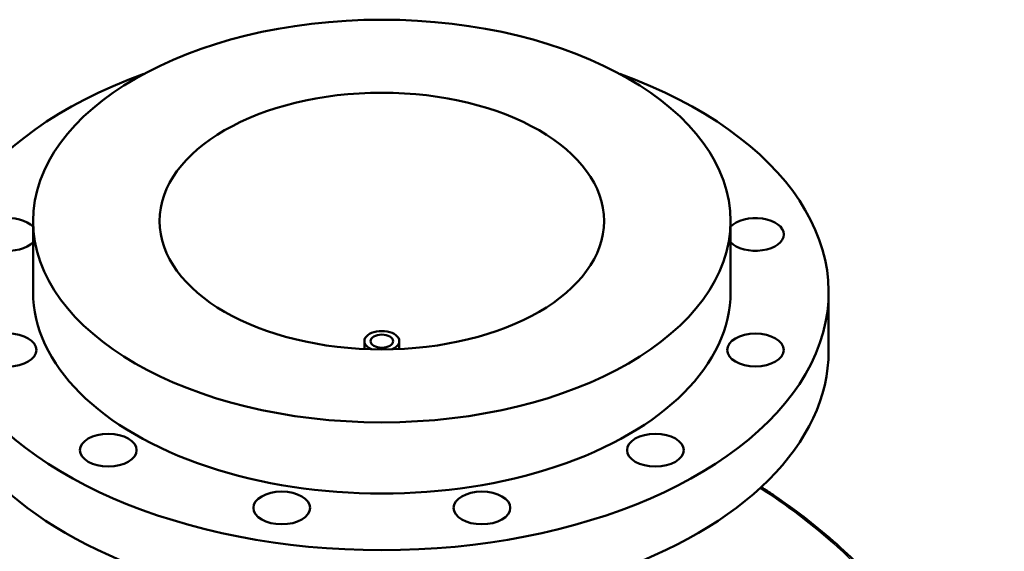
# Model space of a CAD drawing. Header units: millimetres. Extents: x -604 to 1143, y -275 to 917.
# Tile 11 of 11: x 691 to 1143, y 673 to 917. Entities that reach past the tile are written whole.
import ezdxf

# ---------------------------------------------------------------- set-up
doc = ezdxf.new("R2010")
doc.units = ezdxf.units.MM
doc.layers.add('Visible (ANSI)', color=7, linetype='Continuous', lineweight=50)
doc.layers.add('Visible Narrow (ANSI)', color=7, linetype='Continuous', lineweight=35)

msp = doc.modelspace()

# ---------------------------------------------------------------- linework, layer by layer
at = {"layer": 'Visible (ANSI)'}
for p, q in [((697.56, 791.47), (697.56, 824.13)), ((1017.56, 791.47), (1017.56, 824.13)), ((1062.56, 764.53), (1062.56, 791.47)), ((849.56, 765.42), (849.56, 769.02)), ((865.56, 765.42), (865.56, 769.02))]:
    msp.add_line(p, q, dxfattribs=at)
for centre, major_axis in [((857.56, 824.13), (160, 0)), ((857.56, 824.13), (102, 0)), ((686.11, 764.95), (13, 0)), ((857.56, 769.02), (5.2, 0)), ((1029.01, 764.95), (-13, 0)), ((732.05, 719.01), (13, 0)), ((983.07, 719.01), (13, 0)), ((811.62, 692.49), (13, 0)), ((903.5, 692.49), (13, 0))]:
    msp.add_ellipse(centre, major_axis=major_axis, ratio=0.57735, dxfattribs=at)
for centre, major_axis, start_param, end_param in [((857.56, 791.47), (-205, 0), 5.274453, 10.43351), ((686.11, 818), (-13, 0), 3.634607, 8.931764), ((1029.01, 818), (13, 0), 3.634607, 8.931764), ((857.56, 791.47), (-160, 0), 0, 3.141593), ((857.56, 769.02), (8, 0), 5.349733, 10.358231), ((857.56, 764.53), (-205, 0), 0, 3.141593)]:
    msp.add_ellipse(centre, major_axis=major_axis, ratio=0.57735, start_param=start_param, end_param=end_param, dxfattribs=at)
msp.add_open_spline([(1143.18, 574.79), (1140.14, 580.52), (1136.99, 586.15), (1130.5, 597.2), (1127.15, 602.62), (1120.25, 613.22), (1116.7, 618.41), (1109.4, 628.51), (1105.65, 633.44), (1097.95, 643.01), (1094.01, 647.66), (1085.93, 656.65), (1081.8, 661), (1073.35, 669.38), (1069.03, 673.41), (1060.23, 681.14), (1055.75, 684.83), (1046.62, 691.87), (1041.98, 695.21), (1035.41, 699.62), (1033.53, 700.84), (1031.65, 702.03)], degree=3, knots=[5.585075, 5.585075, 5.585075, 5.585075, 7.621184, 7.621184, 9.657293, 9.657293, 11.693403, 11.693403, 13.729512, 13.729512, 15.765621, 15.765621, 17.80173, 17.80173, 19.83784, 19.83784, 21.873949, 21.873949, 23.910058, 23.910058, 24.715887, 24.715887, 24.715887, 24.715887], dxfattribs=at)
at = {"layer": 'Visible Narrow (ANSI)'}
msp.add_open_spline([(1031.18, 701.59), (1043.46, 693.78), (1055.3, 684.73), (1080.53, 661.95), (1093.61, 647.64), (1119.1, 614.45), (1131.27, 595.25), (1142.15, 574.82)], degree=3, knots=[-24.636924, -24.636924, -24.636924, -24.636924, -19.368078, -19.368078, -12.842911, -12.842911, -5.585075, -5.585075, -5.585075, -5.585075], dxfattribs=at)

doc.saveas('drawing.dxf')
